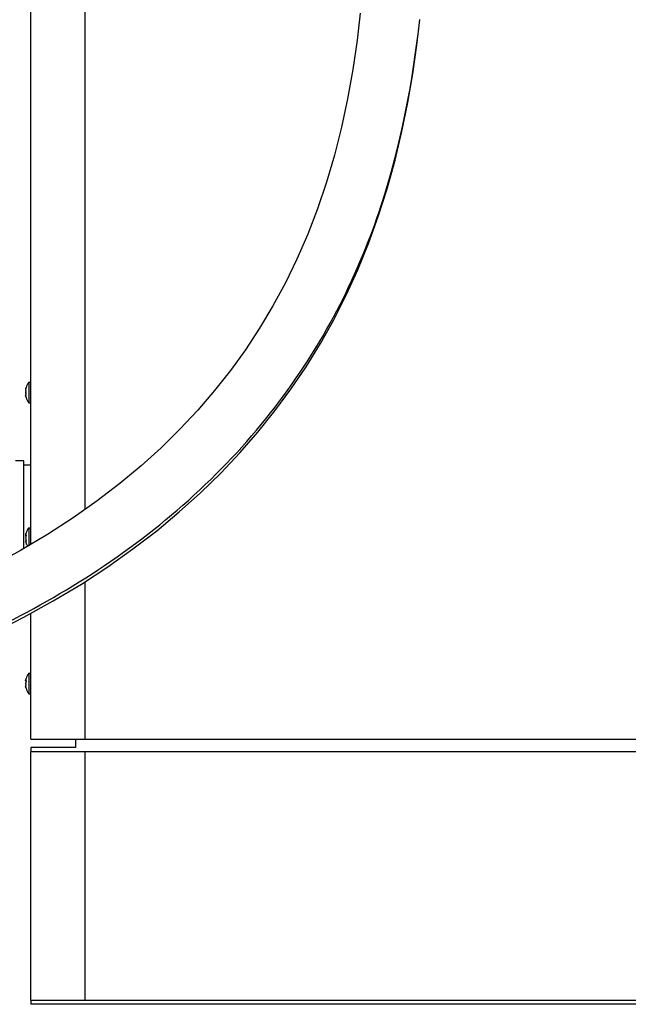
# Model space of a CAD drawing. Header units: millimetres. Extents: x 263 to 2161, y 826 to 2495.
# Tile 2 of 10: x 857 to 1212, y 830 to 1406. Entities that reach past the tile are written whole.
import ezdxf

# ---------------------------------------------------------------- set-up
doc = ezdxf.new("R2010")
doc.units = ezdxf.units.MM
doc.header["$LTSCALE"] = 217.819833
for name, color, linetype in [('00_COMPONENTS_13', 7, 'CONTINUOUS'), ('00_COMPONENTS_16', 7, 'CONTINUOUS'), ('00_COMPONENTS_4', 7, 'CONTINUOUS'), ('00_COMPONENTS_5', 7, 'CONTINUOUS'), ('00_COMPONENTS_6', 7, 'CONTINUOUS')]:
    doc.layers.add(name, color=color, linetype=linetype)

msp = doc.modelspace()

# ---------------------------------------------------------------- linework, layer by layer
at = {"layer": '00_COMPONENTS_13', "color": 7, "linetype": 'Continuous'}
for points in [[(1055.62, 1409.34), (1053.73, 1393.61), (1051.21, 1376.39), (1048.18, 1359.37), (1044.63, 1342.7), (1040.53, 1326.43), (1035.87, 1310.54), (1030.66, 1295.12), (1024.92, 1280.2), (1018.63, 1265.72), (1011.84, 1251.74), (1004.57, 1238.29), (996.77, 1225.25), (988.49, 1212.68), (979.75, 1200.59), (970.45, 1188.8), (960.61, 1177.37), (950.25, 1166.3), (939.2, 1155.44), (927.48, 1144.83), (915.09, 1134.52), (901.86, 1124.37), (887.77, 1114.42), (872.86, 1104.74), (857.02, 1095.3), (840.25, 1086.14)], [(840.64, 1047.16), (858.89, 1056.4), (876.17, 1065.94), (892.6, 1075.8), (908.12, 1085.93), (922.75, 1096.28), (936.65, 1106.94), (949.82, 1117.89), (962.23, 1129.06), (974.03, 1140.57), (985.21, 1152.38), (995.73, 1164.45), (1005.71, 1176.91), (1015.13, 1189.7), (1023.96, 1202.8), (1032.3, 1216.34), (1040.1, 1230.27), (1047.36, 1244.57), (1054.14, 1259.41), (1060.43, 1274.78), (1066.16, 1290.59), (1071.33, 1306.8), (1075.94, 1323.4), (1079.96, 1340.27), (1083.4, 1357.18), (1086.28, 1374.01), (1088.66, 1390.72), (1090.42, 1405.57)]]:
    msp.add_lwpolyline(points, dxfattribs=at)
msp.add_open_spline([(311.03, 954.82), (341.73, 955.82), (411.8, 958.06), (524.84, 965.97), (651.71, 984.37), (783.09, 1019.67), (888.79, 1070.78), (962.88, 1129.11), (1009.53, 1180.63), (1044.83, 1237.2), (1075.51, 1311.48), (1086.33, 1368.87), (1090.36, 1405.6)], degree=3, knots=[0, 0, 0, 0, 0.092339, 0.210694, 0.340464, 0.477074, 0.618342, 0.689565, 0.759363, 0.82618, 0.888954, 1, 1, 1, 1], dxfattribs=at)
at = {"layer": '00_COMPONENTS_16', "color": 7, "linetype": 'Continuous'}
for p, q in [((1563.16, 977.69), (863.16, 977.69)), ((863.16, 832.69), (863.16, 977.69)), ((894.66, 977.69), (894.66, 832.69)), ((863.16, 832.69), (1563.16, 832.69))]:
    msp.add_line(p, q, dxfattribs=at)
at = {"layer": '00_COMPONENTS_4', "color": 7, "linetype": 'Continuous'}
for p, q in [((863.16, 1098.96), (863.16, 2480.19)), ((894.66, 2480.19), (894.66, 1119.28)), ((894.66, 1077.15), (894.66, 985.19)), ((863.16, 985.19), (863.16, 1058.76)), ((863.16, 985.19), (1563.16, 985.19))]:
    msp.add_line(p, q, dxfattribs=at)
at = {"layer": '00_COMPONENTS_5', "color": 7, "linetype": 'Continuous'}
for p, q in [((861.86, 1193.69), (863.16, 1193.69)), ((861.86, 1193.69), (861.86, 1181.69)), ((860.2, 1189.24), (860.08, 1189.24)), ((860.2, 1186.13), (860.08, 1186.13)), ((860.19, 1190.18), (860.15, 1190.01)), ((860.15, 1190.01), (860.19, 1190.18)), ((860.2, 1189.31), (860.15, 1189.31)), ((860.2, 1186.06), (860.15, 1186.06)), ((860.17, 1185.27), (860.15, 1185.36)), ((860.15, 1185.36), (860.17, 1185.27)), ((860.26, 1190.49), (860.19, 1190.18)), ((860.19, 1185.2), (860.17, 1185.27)), ((860.17, 1185.27), (860.19, 1185.2)), ((860.26, 1184.89), (860.19, 1185.2)), ((860.22, 1185.06), (860.19, 1185.2)), ((860.19, 1185.2), (860.22, 1185.05)), ((860.24, 1184.97), (860.26, 1184.89)), ((860.26, 1184.89), (860.26, 1184.89)), ((861.86, 1181.69), (863.16, 1181.69)), ((859.06, 1147.74), (854.06, 1147.74)), ((859.06, 1096.52), (859.06, 1147.74)), ((863.16, 1145.24), (859.06, 1145.24)), ((860.15, 1105.01), (860.17, 1105.1)), ((860.17, 1105.1), (860.15, 1105.01)), ((860.17, 1105.1), (860.19, 1105.18)), ((860.19, 1105.17), (860.17, 1105.1)), ((860.19, 1105.17), (860.26, 1105.49)), ((860.22, 1105.32), (860.19, 1105.17)), ((860.19, 1105.18), (860.22, 1105.32)), ((860.26, 1105.48), (860.26, 1105.49)), ((860.26, 1105.49), (860.26, 1105.48)), ((861.86, 1108.69), (863.16, 1108.69)), ((861.86, 1108.69), (861.86, 1098.18)), ((860.2, 1104.24), (860.08, 1104.24)), ((860.24, 1101.13), (860.08, 1101.13)), ((860.2, 1104.31), (860.15, 1104.31)), ((860.2, 1101.06), (860.15, 1101.06)), ((860.15, 1100.36), (860.19, 1100.19)), ((860.19, 1100.19), (860.15, 1100.36)), ((860.19, 1100.19), (860.26, 1099.89)), ((860.23, 1100), (860.19, 1100.19)), ((860.2, 1019.24), (860.08, 1019.24)), ((860.19, 1020.18), (860.15, 1020.01)), ((860.15, 1020.01), (860.19, 1020.18)), ((860.2, 1019.31), (860.15, 1019.31)), ((860.26, 1020.49), (860.19, 1020.18)), ((860.23, 1020.38), (860.26, 1020.49)), ((861.86, 1023.69), (863.16, 1023.69)), ((861.86, 1023.69), (861.86, 1011.69)), ((860.2, 1016.13), (860.08, 1016.13)), ((860.2, 1016.06), (860.15, 1016.06)), ((860.17, 1015.27), (860.15, 1015.36)), ((860.15, 1015.36), (860.17, 1015.27)), ((860.19, 1015.2), (860.17, 1015.27)), ((860.17, 1015.27), (860.19, 1015.2)), ((860.26, 1014.89), (860.19, 1015.2)), ((860.22, 1015.06), (860.19, 1015.2)), ((860.19, 1015.2), (860.22, 1015.05)), ((860.24, 1014.97), (860.26, 1014.89)), ((860.26, 1014.89), (860.26, 1014.89)), ((861.86, 1011.69), (863.16, 1011.69))]:
    msp.add_line(p, q, dxfattribs=at)
for centre, radius, start, end in [((869.86, 1187.69), 10, 143.1301, 163.73981), ((862.94, 1187.69), 2.89, 174.51253, 180.06589), ((862.96, 1187.68), 2.91, 179.94815, 185.15492), ((862.5, 1187.73), 2.45, 172.32309, 174.46344), ((862.56, 1187.65), 2.51, 185.19442, 187.11324), ((862.2, 1187.77), 2.14, 170.26106, 172.32468), ((862.28, 1187.62), 2.23, 187.10691, 189.18405), ((861.91, 1187.82), 1.85, 168.50103, 170.25467), ((861.95, 1187.56), 1.89, 189.17523, 191.49714), ((861.69, 1187.87), 1.63, 166.97424, 168.4933), ((865.37, 1188.78), 5.37, 168.09137, 169.33591), ((865.96, 1188.66), 5.97, 166.90614, 168.09893), ((865.99, 1186.72), 5.99, 192.05911, 193.09357), ((858.27, 1189), 1.98, 346.66479, 348.04128), ((857.95, 1189.06), 2.3, 348.06009, 350.01381), ((857.68, 1189.11), 2.58, 349.99491, 351.22219), ((857.55, 1189.13), 2.71, 351.22172, 353.42631), ((869.86, 1187.69), 10, 196.2602, 216.8699), ((864.74, 1103.9), 4.72, 169.06634, 170.24804), ((865.51, 1103.75), 5.51, 167.94413, 169.07172), ((865.94, 1103.66), 5.94, 166.90831, 167.9502), ((869.86, 1102.69), 10, 143.1301, 163.7398), ((862.96, 1102.69), 2.91, 174.84511, 180.05191), ((862.94, 1102.68), 2.89, 179.93352, 185.48669), ((862.56, 1102.72), 2.51, 172.88666, 174.80555), ((862.5, 1102.64), 2.45, 185.53639, 187.67724), ((862.28, 1102.76), 2.23, 170.81584, 172.89299), ((862.2, 1102.6), 2.14, 187.67565, 189.7397), ((863.76, 1101.31), 3.73, 188.22245, 189.59488), ((861.95, 1102.81), 1.89, 168.50282, 170.82467), ((861.91, 1102.55), 1.85, 189.74609, 191.50002), ((865.02, 1101.52), 5, 189.63154, 191.94041), ((861.69, 1102.51), 1.63, 191.50773, 193.02699), ((865.9, 1101.7), 5.9, 191.88452, 193.09238), ((859.35, 1101.62), 0.874, 358.81269, 3.47939), ((857.58, 1104.13), 2.68, 353.30579, 355.1468), ((869.86, 1102.69), 10, 196.26019, 209.48906), ((863.48, 1019.11), 3.44, 170.70415, 172.24801), ((864.41, 1018.96), 4.39, 169.32727, 170.70238), ((865.37, 1018.78), 5.37, 168.09137, 169.33591), ((865.96, 1018.66), 5.97, 166.90614, 168.09893), ((857.58, 1019.13), 2.68, 353.30577, 355.14525), ((869.86, 1017.69), 10, 143.1301, 163.73981), ((862.94, 1017.69), 2.89, 174.51253, 180.06589), ((862.96, 1017.68), 2.91, 179.94815, 185.15492), ((862.5, 1017.73), 2.45, 172.32309, 174.46344), ((862.56, 1017.65), 2.51, 185.19442, 187.11324), ((862.2, 1017.77), 2.14, 170.26106, 172.32468), ((862.28, 1017.62), 2.23, 187.10691, 189.18405), ((861.91, 1017.82), 1.85, 168.50103, 170.25467), ((861.95, 1017.56), 1.89, 189.17523, 191.49714), ((861.69, 1017.87), 1.63, 166.97424, 168.4933), ((865.99, 1016.72), 5.99, 192.05911, 193.09357), ((869.86, 1017.69), 10, 196.2602, 216.8699)]:
    msp.add_arc(centre, radius, start, end, dxfattribs=at)
for points, knots in [([(860.07, 1189.25), (860.04, 1189.27), (860.05, 1189.4), (860.06, 1189.5), (860.07, 1189.58)], [0, 0, 0, 0, 0.310969, 1, 1, 1, 1]), ([(860.06, 1185.81), (860.05, 1185.89), (860.05, 1185.97), (860.05, 1186.13), (860.08, 1186.13)], [0, 0, 0, 0, 0.724007, 1, 1, 1, 1]), ([(860.08, 1189.24), (860.08, 1189.24), (860.08, 1189.24), (860.07, 1189.25), (860.07, 1189.25)], [0, 0, 0, 0, 0.496084, 1, 1, 1, 1]), ([(860.15, 1189.31), (860.14, 1189.3), (860.12, 1189.27), (860.09, 1189.24), (860.08, 1189.24)], [0, 0, 0, 0, 0.648295, 1, 1, 1, 1]), ([(860.08, 1186.13), (860.09, 1186.13), (860.12, 1186.1), (860.14, 1186.08), (860.15, 1186.06)], [0, 0, 0, 0, 0.351733, 1, 1, 1, 1]), ([(860.15, 1188.38), (860.14, 1188.36), (860.12, 1188.31), (860.11, 1188.26), (860.1, 1188.23)], [0, 0, 0, 0, 0.470979, 1, 1, 1, 1]), ([(860.2, 1189.36), (860.19, 1189.36), (860.17, 1189.34), (860.16, 1189.33), (860.15, 1189.31)], [0, 0, 0, 0, 0.388761, 1, 1, 1, 1]), ([(860.15, 1188.38), (860.15, 1188.39), (860.16, 1188.4), (860.16, 1188.42), (860.16, 1188.42)], [0, 0, 0, 0, 0.483471, 1, 1, 1, 1]), ([(860.17, 1186.93), (860.17, 1186.94), (860.16, 1186.96), (860.15, 1186.98), (860.15, 1186.99)], [0, 0, 0, 0, 0.521339, 1, 1, 1, 1]), ([(860.15, 1186.06), (860.16, 1186.05), (860.17, 1186.03), (860.19, 1186.02), (860.2, 1186.02)], [0, 0, 0, 0, 0.611146, 1, 1, 1, 1]), ([(860.16, 1188.42), (860.17, 1188.44), (860.18, 1188.48), (860.19, 1188.52), (860.2, 1188.54)], [0, 0, 0, 0, 0.474652, 1, 1, 1, 1]), ([(860.24, 1189.31), (860.23, 1189.32), (860.22, 1189.34), (860.2, 1189.36), (860.2, 1189.36)], [0, 0, 0, 0, 0.616741, 1, 1, 1, 1]), ([(860.2, 1186.02), (860.21, 1186.02), (860.24, 1186.06), (860.25, 1186.1), (860.25, 1186.13)], [0, 0, 0, 0, 0.330955, 1, 1, 1, 1]), ([(860.25, 1189.25), (860.25, 1189.26), (860.24, 1189.28), (860.24, 1189.3), (860.24, 1189.31)], [0, 0, 0, 0, 0.546378, 1, 1, 1, 1]), ([(860.24, 1188.82), (860.26, 1188.93), (860.27, 1189.08), (860.25, 1189.22), (860.25, 1189.25)], [0, 0, 0, 0, 0.798676, 1, 1, 1, 1]), ([(860.25, 1186.13), (860.25, 1186.16), (860.27, 1186.3), (860.26, 1186.44), (860.24, 1186.55)], [0, 0, 0, 0, 0.201441, 1, 1, 1, 1]), ([(860.06, 1104.27), (860.05, 1104.28), (860.04, 1104.37), (860.05, 1104.46), (860.06, 1104.54)], [0, 0, 0, 0, 0.1567, 1, 1, 1, 1]), ([(860.07, 1100.77), (860.06, 1100.85), (860.05, 1100.96), (860.04, 1101.11), (860.07, 1101.13)], [0, 0, 0, 0, 0.689448, 1, 1, 1, 1]), ([(860.06, 1104.54), (860.06, 1104.56), (860.07, 1104.62), (860.08, 1104.67), (860.09, 1104.7)], [0, 0, 0, 0, 0.479715, 1, 1, 1, 1]), ([(860.08, 1104.24), (860.08, 1104.24), (860.06, 1104.25), (860.06, 1104.26), (860.06, 1104.27)], [0, 0, 0, 0, 0.40396, 1, 1, 1, 1]), ([(860.07, 1101.13), (860.07, 1101.13), (860.08, 1101.13), (860.08, 1101.13), (860.08, 1101.13)], [0, 0, 0, 0, 0.504139, 1, 1, 1, 1]), ([(860.1, 1104.25), (860.1, 1104.25), (860.09, 1104.25), (860.08, 1104.24), (860.08, 1104.24)], [0, 0, 0, 0, 0.553327, 1, 1, 1, 1]), ([(860.08, 1101.13), (860.09, 1101.13), (860.11, 1101.12), (860.12, 1101.11), (860.12, 1101.1)], [0, 0, 0, 0, 0.384886, 1, 1, 1, 1]), ([(860.15, 1104.31), (860.14, 1104.3), (860.13, 1104.28), (860.11, 1104.26), (860.1, 1104.25)], [0, 0, 0, 0, 0.589429, 1, 1, 1, 1]), ([(860.1, 1102.14), (860.11, 1102.12), (860.12, 1102.06), (860.14, 1102.02), (860.15, 1101.99)], [0, 0, 0, 0, 0.52902, 1, 1, 1, 1]), ([(860.12, 1101.1), (860.13, 1101.09), (860.14, 1101.08), (860.14, 1101.07), (860.15, 1101.06)], [0, 0, 0, 0, 0.465006, 1, 1, 1, 1]), ([(860.15, 1104.31), (860.16, 1104.33), (860.17, 1104.34), (860.19, 1104.36), (860.2, 1104.36)], [0, 0, 0, 0, 0.611383, 1, 1, 1, 1]), ([(860.2, 1101.02), (860.19, 1101.02), (860.17, 1101.03), (860.16, 1101.05), (860.15, 1101.06)], [0, 0, 0, 0, 0.388534, 1, 1, 1, 1]), ([(860.2, 1104.36), (860.21, 1104.36), (860.24, 1104.31), (860.25, 1104.27), (860.25, 1104.25)], [0, 0, 0, 0, 0.331111, 1, 1, 1, 1]), ([(860.25, 1101.13), (860.25, 1101.1), (860.24, 1101.06), (860.21, 1101.02), (860.2, 1101.02)], [0, 0, 0, 0, 0.668879, 1, 1, 1, 1]), ([(860.24, 1103.82), (860.24, 1103.79), (860.23, 1103.73), (860.22, 1103.68), (860.22, 1103.65)], [0, 0, 0, 0, 0.495944, 1, 1, 1, 1]), ([(860.24, 1101.56), (860.26, 1101.44), (860.27, 1101.3), (860.25, 1101.16), (860.25, 1101.13)], [0, 0, 0, 0, 0.798954, 1, 1, 1, 1]), ([(860.05, 1019.28), (860.05, 1019.3), (860.04, 1019.4), (860.06, 1019.5), (860.07, 1019.58)], [0, 0, 0, 0, 0.163754, 1, 1, 1, 1]), ([(860.07, 1019.25), (860.07, 1019.25), (860.06, 1019.26), (860.06, 1019.27), (860.05, 1019.28)], [0, 0, 0, 0, 0.406314, 1, 1, 1, 1]), ([(860.08, 1019.24), (860.08, 1019.24), (860.08, 1019.24), (860.07, 1019.25), (860.07, 1019.25)], [0, 0, 0, 0, 0.496084, 1, 1, 1, 1]), ([(860.15, 1019.31), (860.14, 1019.3), (860.12, 1019.27), (860.09, 1019.24), (860.08, 1019.24)], [0, 0, 0, 0, 0.648295, 1, 1, 1, 1]), ([(860.15, 1019.31), (860.16, 1019.33), (860.17, 1019.34), (860.19, 1019.36), (860.2, 1019.36)], [0, 0, 0, 0, 0.611384, 1, 1, 1, 1]), ([(860.23, 1018.7), (860.22, 1018.65), (860.2, 1018.58), (860.19, 1018.47), (860.16, 1018.46)], [0, 0, 0, 0, 0.661907, 1, 1, 1, 1]), ([(860.2, 1019.36), (860.21, 1019.36), (860.24, 1019.31), (860.25, 1019.27), (860.25, 1019.25)], [0, 0, 0, 0, 0.331107, 1, 1, 1, 1]), ([(860.24, 1018.82), (860.24, 1018.8), (860.24, 1018.76), (860.23, 1018.72), (860.23, 1018.7)], [0, 0, 0, 0, 0.491853, 1, 1, 1, 1]), ([(860.06, 1015.81), (860.05, 1015.89), (860.05, 1015.97), (860.05, 1016.13), (860.08, 1016.13)], [0, 0, 0, 0, 0.724007, 1, 1, 1, 1]), ([(860.08, 1016.13), (860.09, 1016.13), (860.12, 1016.1), (860.14, 1016.08), (860.15, 1016.06)], [0, 0, 0, 0, 0.351733, 1, 1, 1, 1]), ([(860.15, 1018.38), (860.14, 1018.36), (860.12, 1018.31), (860.11, 1018.26), (860.1, 1018.23)], [0, 0, 0, 0, 0.470979, 1, 1, 1, 1]), ([(860.17, 1016.93), (860.17, 1016.94), (860.16, 1016.96), (860.15, 1016.98), (860.15, 1016.99)], [0, 0, 0, 0, 0.521339, 1, 1, 1, 1]), ([(860.15, 1016.06), (860.16, 1016.05), (860.17, 1016.03), (860.19, 1016.02), (860.2, 1016.02)], [0, 0, 0, 0, 0.611146, 1, 1, 1, 1]), ([(860.2, 1016.02), (860.21, 1016.02), (860.24, 1016.06), (860.25, 1016.1), (860.25, 1016.13)], [0, 0, 0, 0, 0.330955, 1, 1, 1, 1]), ([(860.25, 1016.13), (860.25, 1016.16), (860.27, 1016.3), (860.26, 1016.44), (860.24, 1016.55)], [0, 0, 0, 0, 0.201441, 1, 1, 1, 1])]:
    msp.add_open_spline(points, degree=3, knots=knots, dxfattribs=at)
for points in [[(860.12, 1185.47), (860.1, 1185.58), (860.08, 1185.7), (860.06, 1185.81)], [(860.07, 1189.58), (860.08, 1189.64), (860.09, 1189.71), (860.1, 1189.77)], [(860.09, 1187.18), (860.11, 1187.12), (860.12, 1187.05), (860.15, 1186.99)], [(860.24, 1186.55), (860.23, 1186.68), (860.21, 1186.81), (860.17, 1186.93)], [(860.15, 1103.38), (860.12, 1103.32), (860.11, 1103.26), (860.09, 1103.19)], [(860.15, 1101.99), (860.19, 1101.89), (860.22, 1101.78), (860.22, 1101.68)], [(860.22, 1103.65), (860.21, 1103.58), (860.22, 1103.47), (860.16, 1103.46)], [(860.25, 1104.25), (860.27, 1104.13), (860.26, 1104.02), (860.25, 1103.9)], [(860.25, 1019.25), (860.27, 1019.13), (860.26, 1019.02), (860.25, 1018.9)], [(860.12, 1015.47), (860.1, 1015.58), (860.08, 1015.7), (860.06, 1015.81)], [(860.09, 1017.18), (860.11, 1017.12), (860.12, 1017.05), (860.15, 1016.99)], [(860.24, 1016.55), (860.23, 1016.68), (860.21, 1016.81), (860.17, 1016.93)]]:
    msp.add_open_spline(points, degree=3, dxfattribs=at)
at = {"layer": '00_COMPONENTS_6', "color": 7, "linetype": 'Continuous'}
for p, q in [((889.16, 985.19), (889.16, 980.19)), ((889.16, 980.19), (863.16, 980.19)), ((863.16, 980.19), (863.16, 977.69)), ((863.16, 832.69), (863.16, 830.19)), ((1563.16, 830.19), (863.16, 830.19))]:
    msp.add_line(p, q, dxfattribs=at)

doc.saveas('drawing.dxf')
